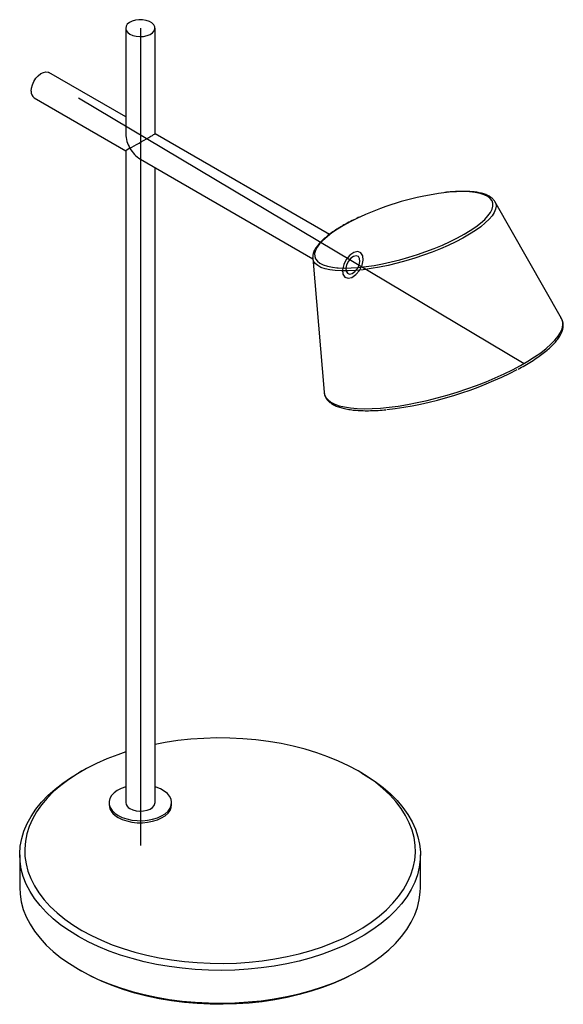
# Paper-space layout '_Isométrica' of a CAD drawing. Header units: millimetres. Extents: x -80 to 137, y -45 to 348.
import ezdxf

# ---------------------------------------------------------------- set-up
doc = ezdxf.new("R2010")
doc.units = ezdxf.units.MM

psp = doc.layouts.new('_Isométrica')

# ---------------------------------------------------------------- linework, layer by layer
at = {"color": 7, "linetype": 'Continuous', "lineweight": 25}
for p, q in [((-37.67, 344.86), (-37.67, 302.64)), ((-25.97, 302.64), (-25.97, 344.86)), ((-37.67, 309.39), (-68.39, 327.12)), ((-74.24, 316.99), (-37.67, 295.88)), ((43.64, 262.45), (-25.97, 302.64)), ((-37.67, 295.88), (-37.67, 35.52)), ((-31.82, 292.5), (37.02, 252.76)), ((-25.97, 35.52), (-25.97, 289.13)), ((109.61, 275.8), (109.75, 275.58)), ((136.34, 228.94), (109.75, 275.58)), ((37, 252.98), (36.99, 253.21)), ((37, 252.98), (41.53, 199.49)), ((-55.16, 48.17), (-56.58, 47.35)), ((56.58, 47.35), (55.16, 48.17)), ((-44.32, 35.52), (-44.32, 34.7)), ((-19.32, 34.7), (-19.32, 35.52)), ((-80, 14.7), (-80, 1.63)), ((80, 1.63), (80, 14.7)), ((-56.58, -31.02), (-55.16, -31.83)), ((55.16, -31.83), (56.58, -31.02))]:
    psp.add_line(p, q, dxfattribs=at)
at = {"color": 7, "linetype": 'Continuous'}
for p, q in [((-31.82, 344.86), (-31.82, 18.37)), ((-56.57, 316.98), (121.45, 210.95))]:
    psp.add_line(p, q, dxfattribs=at)
at = {"color": 7, "linetype": 'Continuous', "lineweight": 25, "flags": 128}
for points in [[(-35.96, 342.48), (-34.8, 341.96), (-33.45, 341.62), (-32, 341.49), (-30.54, 341.57), (-29.16, 341.85), (-27.95, 342.33), (-26.98, 342.96), (-26.32, 343.72), (-26, 344.55), (-26.04, 345.39), (-26.45, 346.2), (-27.2, 346.93), (-28.23, 347.53), (-29.5, 347.96), (-30.9, 348.2), (-32.37, 348.23), (-33.8, 348.04), (-35.11, 347.66), (-36.21, 347.1), (-37.03, 346.4), (-37.53, 345.6), (-37.67, 344.76), (-37.44, 343.92), (-36.86, 343.14), (-35.96, 342.48)], [(-75.45, 319.67), (-75.32, 320.93), (-74.94, 322.27), (-74.33, 323.59), (-73.53, 324.81), (-72.59, 325.86), (-71.57, 326.67), (-70.54, 327.2), (-69.55, 327.4), (-68.67, 327.26), (-68.39, 327.12)], [(-35.96, 296.87), (-35.18, 297.32), (-34.29, 297.83), (-33.33, 298.39), (-32.33, 298.97), (-31.31, 299.55), (-30.31, 300.13), (-29.35, 300.69), (-28.46, 301.2), (-27.68, 301.65), (-27.03, 302.03), (-26.52, 302.32), (-26.17, 302.52), (-25.99, 302.62), (-25.97, 302.64)], [(-35.96, 296.87), (-36.65, 296.47), (-37.17, 296.17), (-37.51, 295.97), (-37.66, 295.89), (-37.67, 295.88)], [(46.64, 249.16), (47.1, 249.12), (49.58, 249.02), (52.3, 249.07), (55.22, 249.27), (58.31, 249.61), (61.55, 250.09), (64.9, 250.71), (68.34, 251.46), (71.82, 252.33), (75.32, 253.32), (78.79, 254.41), (82.22, 255.6), (85.56, 256.87), (88.79, 258.22), (91.86, 259.62), (94.76, 261.07), (97.45, 262.54)], [(-55.15, -15.51), (-51.35, -17.56), (-47.31, -19.47), (-43.06, -21.21), (-38.62, -22.79), (-34.01, -24.19), (-29.25, -25.41), (-24.35, -26.45), (-19.35, -27.29), (-14.26, -27.94), (-9.1, -28.39), (-3.91, -28.64), (1.3, -28.69), (6.51, -28.54), (11.69, -28.19), (16.81, -27.64), (21.86, -26.89), (26.81, -25.95), (31.65, -24.83), (36.34, -23.51), (40.87, -22.02), (45.21, -20.36), (49.36, -18.54), (53.28, -16.56), (56.97, -14.43), (60.4, -12.16), (63.56, -9.77), (66.44, -7.26), (69.02, -4.65), (71.29, -1.94), (73.25, 0.85), (74.87, 3.71), (76.17, 6.63), (77.12, 9.58), (77.73, 12.57), (77.99, 15.58), (77.9, 18.59), (77.47, 21.59), (76.69, 24.56), (75.56, 27.5), (74.1, 30.39), (72.31, 33.21), (70.19, 35.96), (67.77, 38.63), (65.04, 41.19), (62.01, 43.64), (58.72, 45.97), (55.15, 48.17), (51.35, 50.23), (47.31, 52.13), (43.06, 53.87), (38.62, 55.45), (34.01, 56.85), (29.25, 58.07), (24.35, 59.11), (19.35, 59.95), (14.26, 60.6), (9.1, 61.05), (3.91, 61.3), (-1.3, 61.35), (-6.51, 61.2), (-11.69, 60.85), (-16.81, 60.3), (-21.86, 59.55), (-25.97, 58.79)], [(-37.67, 55.76), (-40.87, 54.68), (-45.21, 53.02), (-49.36, 51.2), (-53.28, 49.22), (-56.97, 47.09), (-60.4, 44.82), (-63.56, 42.43), (-66.44, 39.92), (-69.02, 37.31), (-71.29, 34.6), (-73.25, 31.81), (-74.87, 28.95), (-76.17, 26.04), (-77.12, 23.08), (-77.73, 20.09), (-77.99, 17.08), (-77.9, 14.07), (-77.47, 11.08), (-76.69, 8.1), (-75.56, 5.16), (-74.1, 2.27), (-72.31, -0.55), (-70.19, -3.3), (-67.77, -5.97), (-65.04, -8.53), (-62.01, -10.98), (-58.72, -13.31), (-55.15, -15.51)], [(-56.57, -17.96), (-60.18, -15.73), (-63.54, -13.37), (-66.61, -10.88), (-69.39, -8.28), (-71.87, -5.59), (-74.04, -2.8), (-75.88, 0.06), (-77.39, 2.99), (-78.56, 5.97), (-79.39, 8.99), (-79.87, 12.03), (-80, 15.08), (-79.78, 18.13), (-79.21, 21.17), (-78.3, 24.18), (-77.04, 27.14), (-75.45, 30.05), (-73.53, 32.9), (-71.28, 35.66), (-68.72, 38.34), (-65.87, 40.91), (-62.72, 43.36), (-59.3, 45.69), (-56.58, 47.35)], [(56.58, 47.35), (58.41, 46.26), (61.89, 43.96), (65.11, 41.53), (68.04, 38.99), (70.67, 36.34), (72.99, 33.6), (75, 30.77), (76.67, 27.88), (78.02, 24.92), (79.02, 21.92), (79.67, 18.89), (79.98, 15.84), (79.93, 12.79), (79.54, 9.74), (78.8, 6.72), (77.71, 3.73), (76.29, 0.79), (74.53, -2.09), (72.44, -4.9), (70.04, -7.62), (67.33, -10.24), (64.33, -12.76), (61.05, -15.15), (57.5, -17.41), (53.69, -19.54), (49.66, -21.51), (45.4, -23.33), (40.95, -24.98), (36.32, -26.45), (31.53, -27.75), (26.6, -28.86), (21.56, -29.78), (16.42, -30.5), (11.21, -31.03), (5.95, -31.36), (0.66, -31.48), (-4.63, -31.41), (-9.9, -31.13), (-15.12, -30.65), (-20.28, -29.98), (-25.35, -29.11), (-30.31, -28.04), (-35.14, -26.79), (-39.81, -25.36), (-44.31, -23.75), (-48.61, -21.98), (-52.71, -20.05), (-56.57, -17.96)], [(-37.67, 41.89), (-37.68, 41.89), (-39.46, 41.23), (-41.03, 40.4), (-42.32, 39.43), (-43.32, 38.35), (-43.98, 37.19), (-44.29, 35.98), (-44.25, 34.75), (-43.85, 33.55), (-43.1, 32.41), (-42.03, 31.35), (-40.66, 30.41)], [(-40.66, 30.41), (-39.04, 29.63), (-37.21, 29.01), (-35.23, 28.57), (-33.14, 28.34), (-31.02, 28.32), (-28.93, 28.5), (-26.91, 28.88), (-25.04, 29.45), (-23.36, 30.2), (-21.93, 31.1), (-20.78, 32.13), (-19.95, 33.26), (-19.46, 34.45), (-19.32, 35.67), (-19.55, 36.89), (-20.12, 38.06), (-21.04, 39.17), (-22.26, 40.17), (-23.76, 41.03), (-25.49, 41.74), (-25.97, 41.89)], [(-35.96, 33.13), (-34.8, 32.61), (-33.45, 32.27), (-32, 32.14), (-30.54, 32.22), (-29.16, 32.51), (-27.95, 32.98), (-26.98, 33.62), (-26.32, 34.37), (-26, 35.2), (-25.97, 35.52)], [(-40.66, 29.6), (-39.04, 28.81), (-37.21, 28.19), (-35.23, 27.76), (-33.14, 27.52), (-31.02, 27.5), (-28.93, 27.68), (-26.91, 28.06), (-25.04, 28.64), (-23.36, 29.39), (-21.93, 30.29), (-20.78, 31.32), (-19.95, 32.44), (-19.46, 33.63), (-19.32, 34.7)], [(-80, 1.63), (-79.87, -1.04), (-79.39, -4.08), (-78.56, -7.1), (-77.39, -10.07), (-75.88, -13), (-74.04, -15.86), (-71.87, -18.65), (-69.39, -21.35), (-66.61, -23.95), (-63.54, -26.43), (-60.18, -28.79), (-56.57, -31.02)], [(-56.57, -31.02), (-52.71, -33.11), (-48.61, -35.05), (-44.31, -36.82), (-39.81, -38.43), (-35.14, -39.86), (-30.31, -41.11), (-25.35, -42.17), (-20.28, -43.04), (-15.12, -43.72), (-9.9, -44.2), (-4.63, -44.47), (0.66, -44.55), (5.95, -44.42), (11.21, -44.09), (16.42, -43.57), (21.56, -42.84), (26.6, -41.92), (31.53, -40.81), (36.32, -39.52), (40.95, -38.04), (45.4, -36.39), (49.66, -34.58), (53.69, -32.6), (57.5, -30.48), (61.05, -28.21), (64.33, -25.82), (67.33, -23.31), (70.04, -20.68), (72.44, -17.96), (74.53, -15.15), (76.29, -12.27), (77.71, -9.33), (78.8, -6.34), (79.54, -3.32), (79.93, -0.28), (80, 1.63)], [(55.16, -31.83), (53.28, -32.89), (49.36, -34.87), (45.21, -36.69), (40.87, -38.35), (36.34, -39.84), (31.65, -41.16), (26.81, -42.28), (21.86, -43.22), (16.81, -43.97), (11.69, -44.52), (6.51, -44.87), (1.3, -45.02), (-3.91, -44.97), (-9.1, -44.72), (-14.26, -44.27), (-19.35, -43.62), (-24.35, -42.78), (-29.25, -41.74), (-34.01, -40.52), (-38.62, -39.12), (-43.06, -37.54), (-47.31, -35.8), (-51.35, -33.9), (-55.15, -31.84)]]:
    psp.add_lwpolyline(points, dxfattribs=at)
at = {"color": 8, "linetype": 'Continuous', "lineweight": 25, "flags": 128}
for points in [[(97.45, 262.54), (99.91, 264.04), (102.11, 265.54), (104.04, 267.02), (105.67, 268.48), (106.99, 269.9), (107.99, 271.27), (108.66, 272.56), (108.98, 273.78), (108.96, 274.91), (108.6, 275.93), (107.9, 276.85), (106.86, 277.64), (105.51, 278.3), (103.84, 278.83), (101.88, 279.22), (99.65, 279.46), (97.16, 279.56), (94.45, 279.51), (91.53, 279.31), (89.33, 279.08)], [(109.75, 275.58), (110.06, 274.86), (110.21, 273.76), (110.01, 272.56), (109.47, 271.27), (108.6, 269.92), (107.4, 268.51), (105.89, 267.05), (104.07, 265.55), (101.97, 264.04), (99.61, 262.53), (97, 261.02), (94.17, 259.54), (91.15, 258.1), (87.97, 256.7), (84.65, 255.37), (81.23, 254.12), (77.74, 252.96), (74.21, 251.89), (70.68, 250.94), (67.17, 250.1), (63.72, 249.38), (60.36, 248.8), (57.13, 248.36), (54.05, 248.06), (51.16, 247.91), (48.47, 247.9), (46.02, 248.03), (43.82, 248.31), (41.91, 248.74), (40.29, 249.3), (38.98, 250), (37.99, 250.82), (37.34, 251.76), (37.02, 252.81), (37, 252.98)], [(56.07, 269.52), (54.89, 268.96), (51.99, 267.51), (49.3, 266.04), (46.84, 264.54), (44.63, 263.04), (42.71, 261.56), (41.07, 260.1), (39.75, 258.68), (38.76, 257.31), (38.09, 256.02), (37.77, 254.8), (37.79, 253.67), (38.15, 252.65), (38.85, 251.74), (39.88, 250.94), (41.24, 250.28), (42.9, 249.75), (44.86, 249.37), (46.64, 249.16)], [(41.53, 199.49), (41.71, 198.52), (42.25, 197.39), (43.11, 196.37), (44.3, 195.47), (45.8, 194.7), (47.61, 194.05), (49.71, 193.54), (52.09, 193.17), (54.73, 192.94), (57.6, 192.85), (60.71, 192.9), (64.01, 193.1), (67.48, 193.44), (71.11, 193.92), (74.87, 194.53), (78.73, 195.28), (82.66, 196.15), (86.64, 197.14), (90.63, 198.25), (94.62, 199.46), (98.57, 200.77), (102.45, 202.16), (106.24, 203.64), (109.91, 205.18), (113.43, 206.78), (116.79, 208.42), (119.95, 210.1), (122.89, 211.8), (125.6, 213.51), (128.06, 215.22), (130.24, 216.92), (132.14, 218.59), (133.73, 220.22), (135.01, 221.81), (135.97, 223.33), (136.6, 224.79), (136.9, 226.16), (136.87, 227.44), (136.5, 228.63), (136.34, 228.94)]]:
    psp.add_lwpolyline(points, dxfattribs=at)
at = {"color": 7, "linetype": 'Continuous', "flags": 128}
for points in [[(56.99, 253.95), (56.22, 255.16), (54.98, 255.61), (53.43, 255.26), (51.82, 254.14), (50.4, 252.44), (49.38, 250.41), (48.92, 248.36), (49.08, 246.59), (49.84, 245.39), (51.09, 244.94), (52.64, 245.29), (54.24, 246.4), (55.66, 248.11), (56.69, 250.14), (57.15, 252.19), (56.99, 253.95)], [(55.74, 252.79), (55.22, 253.61), (54.36, 253.93), (53.3, 253.68), (52.21, 252.92), (51.23, 251.76), (50.54, 250.37), (50.22, 248.96), (50.33, 247.76), (50.85, 246.94), (51.71, 246.62), (52.76, 246.87), (53.86, 247.63), (54.83, 248.79), (55.53, 250.18), (55.85, 251.59), (55.74, 252.79)], [(55.74, 252.79), (55.22, 253.61), (54.36, 253.93), (53.3, 253.68), (52.21, 252.92), (51.23, 251.76), (50.54, 250.37), (50.22, 248.96), (50.33, 247.76), (50.85, 246.94), (51.71, 246.62), (52.76, 246.87), (53.86, 247.63), (54.83, 248.79), (55.53, 250.18), (55.85, 251.59), (55.74, 252.79)]]:
    psp.add_lwpolyline(points, dxfattribs=at)
at = {"color": 7, "linetype": 'Continuous', "lineweight": 25}
for centre, radius, start, end in [((-72.65, 319.32), 2.82, 172.8913, 235.7966), ((-25.82, 303.02), 11.86, 181.862, 211.2395), ((-25.56, 302.58), 11.86, 208.7606, 238.1403), ((104.42, 164.02), 116.05, 97.4712, 114.6227), ((49.95, 339.81), 148.19, 276.432, 297.6255), ((-34.86, 35.72), 2.82, 184.2066, 247.1136), ((-38.05, 35.34), 6.31, 185.7958, 245.5244)]:
    psp.add_arc(centre, radius, start, end, dxfattribs=at)
for points, knots in [([(109.55, 275.85), (109.41, 276.06), (109.04, 276.61), (108.14, 277.34), (106.91, 278.06), (105.37, 278.66), (103.56, 279.12), (101.5, 279.45), (99.21, 279.63), (96.73, 279.68), (94.06, 279.59), (91.72, 279.43), (90.23, 279.25), (89.74, 279.19)], [0, 0, 0, 0, 0.058541, 0.149695, 0.245497, 0.345353, 0.447006, 0.548654, 0.649802, 0.750464, 0.85074, 0.950725, 1, 1, 1, 1]), ([(55.73, 269.42), (54.97, 269.07), (53.26, 268.26), (51.04, 267.11), (49.63, 266.32), (49.06, 265.99)], [0, 0, 0, 0, 0.31963, 0.722397, 1, 1, 1, 1]), ([(49.06, 265.99), (48.63, 265.74), (47.4, 265.02), (45.51, 263.81), (43.49, 262.37), (41.71, 260.93), (40.19, 259.5), (38.94, 258.09), (37.96, 256.69), (37.31, 255.31), (36.99, 254.16), (37.01, 253.49), (37.02, 253.27)], [0, 0, 0, 0, 0.057437, 0.167113, 0.277032, 0.387311, 0.498069, 0.609438, 0.721475, 0.833734, 0.9441, 1, 1, 1, 1]), ([(119.09, 208.67), (119.98, 209.16), (121.84, 210.18), (124.42, 211.76), (126.88, 213.4), (129.11, 215.04), (131.09, 216.67), (132.81, 218.29), (134.27, 219.89), (135.44, 221.47), (136.31, 223.02), (136.87, 224.53), (137.1, 225.99), (136.98, 227.36), (136.64, 228.46), (136.24, 229.04), (136.1, 229.26)], [0, 0, 0, 0, 0.067691, 0.142283, 0.216982, 0.291819, 0.366835, 0.442078, 0.5176, 0.593427, 0.669478, 0.745126, 0.819205, 0.890534, 0.959353, 1, 1, 1, 1]), ([(41.52, 199.7), (41.52, 199.68), (41.49, 199.2), (41.72, 198.32), (42.24, 197.11), (43.07, 196.05), (44.16, 195.1), (45.54, 194.27), (47.21, 193.57), (49.16, 192.99), (51.36, 192.55), (53.8, 192.25), (56.45, 192.08), (59.3, 192.04), (62.35, 192.15), (64.67, 192.29), (66.01, 192.44), (66.23, 192.46)], [0, 0, 0, 0, 0.0033825, 0.0758527, 0.1463746, 0.2168094, 0.288953, 0.3638108, 0.4408757, 0.5189814, 0.5972128, 0.6752068, 0.7529286, 0.8304128, 0.9077067, 0.984853, 1, 1, 1, 1])]:
    psp.add_open_spline(points, degree=3, knots=knots, dxfattribs=at)

doc.saveas('drawing.dxf')
